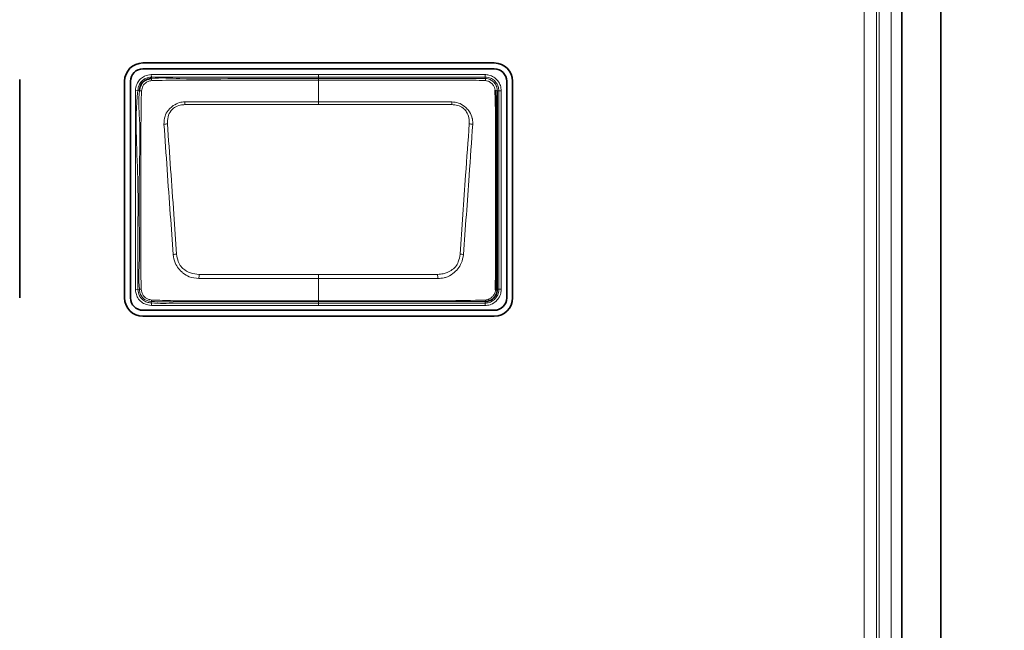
# Model space of a CAD drawing. Header units: millimetres. Extents: x 0 to 1118, y 0 to 864.
# Tile 241 of 256: x 744 to 754, y 474 to 480. Entities that reach past the tile are written whole.
import ezdxf

# ---------------------------------------------------------------- set-up
doc = ezdxf.new("R2010")
doc.units = ezdxf.units.MM
doc.layers.add('ALPHAREV', color=7, linetype='Continuous', lineweight=25)
doc.styles.add('SLDTEXTSTYLE0', font='TXT', dxfattribs={"width": 0.605})
doc.dimstyles.new('SLDDIMSTYLE3', dxfattribs={"dimtxt": 3.175, "dimasz": 4.572, "dimexe": 0, "dimexo": 0.0625, "dimgap": 0.79375, "dimtad": 0, "dimtih": 1, "dimtoh": 1, "dimdec": 0, "dimlfac": 4, "dimrnd": 1e-09, "dimzin": 12, "dimdsep": 46, "dimtxsty": 'SLDTEXTSTYLE0', "dimsah": 1, "dimcen": 0.09, "dimadec": 0, "dimazin": 3, "dimtfac": 1, "dimtofl": 0, "dimtmove": 0, "dimatfit": 3, "dimfxl": 1, "dimfrac": 2, "dimtolj": 1, "dimtzin": 12, "dimarcsym": 0})

# ---------------------------------------------------------------- blocks, each defined once
blk = doc.blocks.new('_D_14')
at = {"layer": 'ALPHAREV'}
for p, q in [((785.905, 483.074), (785.905, 401.703)), ((689.839, 418.163), (689.839, 401.703)), ((737.266, 408.176), (736.174, 408.176)), ((736.174, 408.176), (736.174, 403.303)), ((745.754, 408.176), (746.846, 408.176)), ((746.846, 408.176), (746.846, 403.303)), ((689.839, 403.303), (721.886, 403.303)), ((736.174, 403.303), (737.266, 403.303)), ((746.846, 403.303), (745.754, 403.303)), ((785.905, 403.303), (753.858, 403.303))]:
    blk.add_line(p, q, dxfattribs=at)
for points in [[(689.839, 403.303), (694.411, 402.541), (694.411, 404.065)], [(785.905, 403.303), (781.333, 404.065), (781.333, 402.541)]]:
    blk.add_solid(points, dxfattribs=at)
at = {"layer": 'ALPHAREV', "char_height": 3.175, "attachment_point": 1, "style": 'SLDTEXTSTYLE0'}
for s, insert in [('384', (727.807, 407.396)), ('15.1', (737.266, 407.396)), ('FOOT TO COG', (722.612, 401.796))]:
    blk.add_mtext(s, dxfattribs=dict(at, insert=insert))

msp = doc.modelspace()

# ---------------------------------------------------------------- linework, layer by layer
at = {"color": 7, "linetype": 'Continuous', "lineweight": 35}
for p, q in [((752.7962, 457.9692), (752.7962, 513.2192)), ((753.1962, 457.9692), (753.1962, 513.2192)), ((748.6412, 479.6427), (745.0562, 479.6427)), ((745.0562, 479.5824), (748.6412, 479.5824)), ((743.8, 477.2464), (743.8, 479.4744)), ((744.8699, 479.4564), (744.8699, 477.2464)), ((744.9302, 477.2464), (744.9302, 479.4564)), ((748.7672, 479.4564), (748.7672, 477.2464)), ((748.8275, 477.2464), (748.8275, 479.4564)), ((748.5462, 477.2085), (748.5461, 477.2085)), ((748.6412, 477.1204), (745.0562, 477.1204)), ((745.0562, 477.0601), (748.6412, 477.0601))]:
    msp.add_line(p, q, dxfattribs=at)
at = {"color": 7, "linetype": 'Continuous', "lineweight": 18}
for p, q in [((752.5381, 510.5889), (752.5381, 460.5889)), ((752.565, 460.5889), (752.565, 510.5889)), ((752.6898, 510.5889), (752.6898, 460.5889)), ((752.4132, 460.6218), (752.4132, 510.556)), ((745.1416, 479.5244), (745.1444, 479.4995)), ((745.1444, 479.4995), (745.1461, 479.4843)), ((746.8462, 479.5246), (748.5462, 479.5246)), ((746.8462, 479.4843), (746.8462, 479.4996)), ((748.5462, 479.4996), (746.8462, 479.4996)), ((746.8462, 479.2458), (746.8462, 479.4683)), ((748.5462, 479.4996), (748.5462, 479.5246)), ((748.5462, 479.4844), (748.5462, 479.4996)), ((744.9808, 479.364), (745.0056, 479.3609)), ((745.0207, 479.359), (745.0056, 479.3609)), ((748.6869, 479.3589), (748.6716, 479.3589)), ((748.6869, 477.3339), (748.6869, 479.3589)), ((748.6869, 479.3589), (748.7119, 479.3589)), ((748.7119, 479.3589), (748.7119, 477.3339)), ((746.8462, 479.2178), (745.4861, 479.2178)), ((748.2063, 479.2178), (746.8462, 479.2178)), ((746.8462, 477.4865), (746.8462, 477.4434)), ((746.8462, 477.2173), (746.8462, 477.4434)), ((744.9807, 477.3293), (745.0056, 477.3321)), ((745.0056, 477.3321), (745.0208, 477.3339)), ((748.6716, 477.3339), (748.6869, 477.3339)), ((748.6869, 477.3339), (748.7119, 477.3339)), ((745.143, 477.1699), (745.145, 477.1949)), ((745.1463, 477.2102), (745.145, 477.1949)), ((746.8462, 477.2173), (746.8462, 477.2087)), ((746.8462, 477.2087), (746.8462, 477.1932)), ((746.8462, 477.1932), (748.5461, 477.1932)), ((746.8462, 477.1682), (746.8462, 477.1932)), ((748.5461, 477.1682), (746.8462, 477.1682)), ((748.5461, 477.1932), (748.5461, 477.2085)), ((748.5461, 477.1932), (748.5461, 477.1682))]:
    msp.add_line(p, q, dxfattribs=at)
at = {"color": 7, "linetype": 'Continuous', "lineweight": 18, "flags": 128}
for points in [[(746.8462, 479.4996), (746.7962, 479.4996), (746.5962, 479.4996), (746.1962, 479.4996), (745.7032, 479.4996), (745.1444, 479.4995)], [(746.8462, 479.4996), (746.8462, 479.5002), (746.8462, 479.5017), (746.8462, 479.504), (746.8462, 479.5071), (746.8462, 479.5109), (746.8462, 479.5152), (746.8462, 479.5198), (746.8462, 479.5246)], [(746.8462, 479.4843), (746.8462, 479.484), (746.8462, 479.4831), (746.8462, 479.4818), (746.8462, 479.48), (746.8462, 479.4777), (746.8462, 479.475), (746.8462, 479.4718), (746.8462, 479.4683)], [(746.8462, 479.2458), (747.1444, 479.2458), (748.2074, 479.2458)], [(746.8462, 479.2458), (746.8462, 479.2428), (746.8462, 479.2397), (746.8462, 479.2363), (746.8462, 479.2328), (746.8462, 479.2292), (746.8462, 479.2255), (746.8462, 479.2217), (746.8462, 479.2178)], [(746.8462, 477.4434), (746.5479, 477.4434), (745.6283, 477.4435)], [(745.6296, 477.4865), (746.6825, 477.4865), (746.8462, 477.4865)], [(746.8462, 477.4865), (747.0099, 477.4865), (748.0627, 477.4865)], [(748.0641, 477.4435), (747.0099, 477.4434), (746.8462, 477.4434)]]:
    msp.add_lwpolyline(points, dxfattribs=at)
at = {"color": 7, "linetype": 'Continuous', "lineweight": 35}
for centre, radius, start, end in [((745.0562, 479.4564), 0.1863, 90, 180), ((745.0562, 479.4564), 0.126, 90, 180), ((748.6412, 479.4564), 0.1863, 360, 90), ((748.6412, 479.4564), 0.126, 360, 90), ((745.0562, 477.2464), 0.1863, 180, 270), ((745.0562, 477.2464), 0.126, 180, 270), ((748.6412, 477.2464), 0.1863, 270, 360), ((748.6412, 477.2464), 0.126, 270, 360), ((748.6551, 477.3566), 0.028, 266.51023, 305.92299)]:
    msp.add_arc(centre, radius, start, end, dxfattribs=at)
at = {"color": 7, "linetype": 'Continuous', "lineweight": 18}
for centre, radius, start, end in [((745.2408, 479.4773), 0.095, 175.75252, 188.15287), ((748.5178, 479.4655), 0.0341, 355.96569, 33.64705), ((745.0226, 479.2302), 0.1288, 81.47129, 90.81507), ((748.6524, 479.3288), 0.0357, 57.52032, 94.07551), ((737.8724, 478.9168), 7.6196, 2.26392, 2.47463), ((755.8199, 478.9168), 7.6196, 177.52537, 177.73608), ((745.3192, 478.6754), 0.3458, 92.07277, 97.89349), ((748.3732, 478.6754), 0.3458, 82.10683, 87.92755), ((745.4917, 476.8358), 0.8622, 96.06918, 98.42952), ((748.2007, 476.8358), 0.8622, 81.5706, 83.93095), ((775.1755, 476.5185), 29.5617, 178.12352, 178.20698), ((718.5168, 476.5185), 29.5617, 1.79302, 1.87648), ((745.0227, 477.4523), 0.1185, 269.06659, 277.55314), ((745.1927, 477.2193), 0.0474, 173.39747, 191.06133), ((748.5293, 477.2224), 0.0218, 320.39336, 2.68132)]:
    msp.add_arc(centre, radius, start, end, dxfattribs=at)
for points, knots in [([(744.9808, 479.364), (744.9814, 479.3688), (744.9849, 479.3945), (744.996, 479.4369), (745.0295, 479.4817), (745.0783, 479.514), (745.1184, 479.5206), (745.1416, 479.5244)], [0, 0, 0, 0, 0.0581416, 0.312481, 0.5164308, 0.720004, 1, 1, 1, 1]), ([(745.1444, 479.4995), (745.1444, 479.4995), (745.1238, 479.4972), (745.0889, 479.4905), (745.0471, 479.4633), (745.0185, 479.425), (745.0093, 479.3883), (745.0062, 479.3654), (745.0056, 479.3609)], [0, 0, 0, 0, 0.0000695, 0.2875371, 0.4839386, 0.6790617, 0.9368574, 1, 1, 1, 1]), ([(745.1468, 479.4638), (745.14, 479.4625), (745.1213, 479.4589), (745.0949, 479.4486), (745.0711, 479.43), (745.0508, 479.4007), (745.0453, 479.3747), (745.0417, 479.3576)], [0, 0, 0, 0, 0.1274956, 0.3530354, 0.5158655, 0.6796876, 1, 1, 1, 1]), ([(745.1416, 479.5244), (745.3288, 479.5245), (745.7031, 479.5247), (746.2713, 479.5246), (746.6523, 479.5246), (746.8462, 479.5246)], [0, 0, 0, 0, 0.3294358, 0.6588715, 1, 1, 1, 1]), ([(745.1461, 479.4843), (745.1461, 479.4843), (745.241, 479.495), (745.5246, 479.4725), (745.9927, 479.4883), (746.4641, 479.4838), (746.7484, 479.4842), (746.8462, 479.4843)], [0, 0, 0, 0, 0.00000882, 0.16861913, 0.49829195, 0.82743606, 1, 1, 1, 1]), ([(746.8462, 479.4683), (746.7468, 479.4683), (746.4624, 479.4684), (745.9914, 479.468), (745.5243, 479.4692), (745.2422, 479.4652), (745.1468, 479.4638)], [0, 0, 0, 0, 0.17550018, 0.50191839, 0.83162645, 1, 1, 1, 1]), ([(746.8462, 479.4843), (747.0327, 479.4843), (747.4058, 479.4843), (747.8505, 479.4843), (748.19, 479.4843), (748.3832, 479.4843), (748.5058, 479.4843), (748.5462, 479.4844), (748.5462, 479.4844)], [0, 0, 0, 0, 0.3291479, 0.6582957, 0.7848972, 0.9280251, 0.9999912, 1, 1, 1, 1]), ([(748.5518, 479.4631), (748.5088, 479.4648), (748.3851, 479.4697), (748.1802, 479.4679), (747.8563, 479.4686), (747.451, 479.4682), (747.0873, 479.4683), (746.8857, 479.4683), (746.8462, 479.4683)], [0, 0, 0, 0, 0.0757391, 0.2176957, 0.3602525, 0.6454111, 0.930556, 1, 1, 1, 1]), ([(748.5462, 479.5246), (748.5592, 479.5237), (748.5909, 479.5215), (748.6379, 479.5005), (748.6794, 479.4624), (748.7068, 479.4131), (748.7102, 479.3767), (748.7119, 479.3589)], [0, 0, 0, 0, 0.1511123, 0.3656171, 0.5802578, 0.7952178, 1, 1, 1, 1]), ([(748.6869, 479.3589), (748.6869, 479.3589), (748.6869, 479.374), (748.6819, 479.405), (748.6595, 479.4468), (748.624, 479.4792), (748.5841, 479.497), (748.5573, 479.4989), (748.5462, 479.4996)], [0, 0, 0, 0, 0.0000682, 0.2048277, 0.4197812, 0.6343927, 0.8488643, 1, 1, 1, 1]), ([(748.5462, 479.4844), (748.5462, 479.4844), (748.5566, 479.4844), (748.5812, 479.4813), (748.617, 479.4654), (748.6478, 479.4364), (748.6672, 479.3995), (748.6716, 479.3724), (748.6716, 479.3589), (748.6716, 479.3589)], [0, 0, 0, 0, 0.0000764, 0.1599052, 0.3740615, 0.5880926, 0.7940929, 0.9999236, 1, 1, 1, 1]), ([(748.6499, 479.3644), (748.6483, 479.3739), (748.6449, 479.394), (748.6278, 479.4214), (748.6039, 479.4443), (748.5774, 479.4591), (748.5591, 479.462), (748.5518, 479.4631)], [0, 0, 0, 0, 0.1909092, 0.4066689, 0.631062, 0.8515306, 1, 1, 1, 1]), ([(744.9807, 477.3293), (744.9807, 477.5293), (744.9807, 477.8878), (744.9803, 478.4062), (744.9807, 478.8845), (744.9807, 479.2042), (744.9808, 479.364)], [0, 0, 0, 0, 0.2948168, 0.5286366, 0.7643183, 1, 1, 1, 1]), ([(745.0056, 479.3609), (745.0056, 479.3609), (744.9856, 479.2031), (744.9868, 478.8827), (745.0103, 478.4063), (745.0041, 477.8887), (745.005, 477.5312), (745.0056, 477.3321)], [0, 0, 0, 0, 0.0000074, 0.2351953, 0.4713157, 0.7057489, 1, 1, 1, 1]), ([(745.0208, 477.3339), (745.0208, 477.3339), (745.0095, 477.4339), (745.026, 477.6349), (745.0187, 478.0325), (745.0164, 478.5132), (745.0345, 478.9873), (745.0089, 479.2656), (745.0207, 479.359), (745.0207, 479.359)], [0, 0, 0, 0, 0.0000074, 0.1491916, 0.296265, 0.5898432, 0.8605064, 0.9999926, 1, 1, 1, 1]), ([(745.0417, 479.3576), (745.0403, 479.2639), (745.0361, 478.9876), (745.0346, 478.513), (745.0355, 478.0328), (745.0351, 477.635), (745.0372, 477.4353), (745.0383, 477.3349)], [0, 0, 0, 0, 0.1388878, 0.409935, 0.7038733, 0.8510454, 1, 1, 1, 1]), ([(745.2717, 479.0179), (745.2728, 479.0455), (745.2749, 479.0954), (745.3035, 479.1448), (745.3336, 479.1802), (745.3696, 479.2127), (745.4247, 479.2411), (745.4668, 479.2444), (745.4849, 479.2458)], [0, 0, 0, 0, 0.236036, 0.4261787, 0.4777369, 0.6372506, 0.844602, 1, 1, 1, 1]), ([(745.4861, 479.2178), (745.4698, 479.2165), (745.4326, 479.2137), (745.382, 479.1939), (745.3356, 479.1532), (745.3086, 479.0929), (745.3073, 479.0449), (745.3066, 479.021)], [0, 0, 0, 0, 0.1606485, 0.3690054, 0.5241269, 0.7628736, 1, 1, 1, 1]), ([(745.4849, 479.2458), (745.5347, 479.2456), (745.6838, 479.2452), (745.9324, 479.2462), (746.2338, 479.2457), (746.5384, 479.2458), (746.7436, 479.2458), (746.8462, 479.2458)], [0, 0, 0, 0, 0.1096449, 0.328736, 0.5478272, 0.7739136, 1, 1, 1, 1]), ([(748.3857, 479.021), (748.3858, 479.0361), (748.3861, 479.0742), (748.37, 479.1251), (748.3454, 479.1631), (748.3131, 479.1909), (748.2679, 479.2123), (748.2268, 479.216), (748.2063, 479.2178)], [0, 0, 0, 0, 0.1500389, 0.377629, 0.518715, 0.5938193, 0.7977012, 1, 1, 1, 1]), ([(748.2074, 479.2458), (748.2304, 479.2436), (748.2771, 479.2391), (748.3255, 479.2094), (748.362, 479.1768), (748.3943, 479.1388), (748.4122, 479.098), (748.4208, 479.0551), (748.4207, 479.0351), (748.4207, 479.0179)], [0, 0, 0, 0, 0.1969532, 0.4004738, 0.4775245, 0.621985, 0.8271033, 0.8521966, 1, 1, 1, 1]), ([(745.3653, 477.6888), (745.3556, 477.8246), (745.3351, 478.1142), (745.3037, 478.5574), (745.2823, 478.8643), (745.2717, 479.0179)], [0, 0, 0, 0, 0.3060488, 0.6525293, 1, 1, 1, 1]), ([(745.3066, 479.021), (745.3176, 478.8676), (745.3396, 478.561), (745.3709, 478.1182), (745.3911, 477.8287), (745.4005, 477.6932)], [0, 0, 0, 0, 0.3473043, 0.694424, 1, 1, 1, 1]), ([(748.2918, 477.6932), (748.3012, 477.8276), (748.3199, 478.0963), (748.3511, 478.5391), (748.3732, 478.8469), (748.3857, 479.021)], [0, 0, 0, 0, 0.30297408, 0.60582506, 1, 1, 1, 1]), ([(748.4207, 479.0179), (748.4085, 478.8436), (748.387, 478.5356), (748.3557, 478.0923), (748.3366, 477.8234), (748.3271, 477.6888)], [0, 0, 0, 0, 0.394267, 0.6965516, 1, 1, 1, 1]), ([(745.6283, 477.4435), (745.5942, 477.4472), (745.5366, 477.4534), (745.4773, 477.4896), (745.4427, 477.5201), (745.4141, 477.5544), (745.3793, 477.6083), (745.3704, 477.6595), (745.3653, 477.6888)], [0, 0, 0, 0, 0.2569935, 0.4357527, 0.5183389, 0.6080514, 0.775867, 1, 1, 1, 1]), ([(745.4005, 477.6932), (745.4046, 477.667), (745.4116, 477.6221), (745.4381, 477.5725), (745.4789, 477.5308), (745.5409, 477.4956), (745.6001, 477.4895), (745.6296, 477.4865)], [0, 0, 0, 0, 0.2314652, 0.3974126, 0.481538, 0.7415698, 1, 1, 1, 1]), ([(748.0627, 477.4865), (748.0821, 477.4879), (748.1303, 477.4912), (748.194, 477.5186), (748.2479, 477.5613), (748.2804, 477.6205), (748.2876, 477.6665), (748.2918, 477.6932)], [0, 0, 0, 0, 0.1694257, 0.4225313, 0.5936441, 0.7635746, 1, 1, 1, 1]), ([(748.3271, 477.6888), (748.3217, 477.6589), (748.3124, 477.6065), (748.2704, 477.542), (748.2178, 477.4883), (748.1661, 477.4619), (748.1127, 477.447), (748.086, 477.4451), (748.0641, 477.4435)], [0, 0, 0, 0, 0.2290459, 0.4012066, 0.5780377, 0.7973627, 0.8335701, 1, 1, 1, 1]), ([(745.143, 477.1699), (745.1197, 477.1728), (745.0784, 477.1778), (745.0292, 477.2127), (744.9974, 477.2544), (744.985, 477.296), (744.9818, 477.3206), (744.9807, 477.3293)], [0, 0, 0, 0, 0.2766256, 0.4894494, 0.7024718, 0.8942548, 1, 1, 1, 1]), ([(745.0056, 477.3321), (745.0056, 477.3321), (745.008, 477.3104), (745.0148, 477.2728), (745.0469, 477.231), (745.0842, 477.2047), (745.1193, 477.1973), (745.1396, 477.1954), (745.145, 477.1949)], [0, 0, 0, 0, 0.00006942, 0.30409449, 0.51182445, 0.7159775, 0.92484492, 1, 1, 1, 1]), ([(745.1463, 477.2102), (745.1463, 477.2102), (745.1335, 477.2112), (745.1082, 477.2141), (745.0714, 477.2298), (745.0414, 477.2599), (745.0256, 477.2974), (745.022, 477.3229), (745.0208, 477.3339), (745.0208, 477.3339)], [0, 0, 0, 0, 0.0000768, 0.1973332, 0.3879828, 0.6047465, 0.8311097, 0.9999232, 1, 1, 1, 1]), ([(745.0383, 477.3349), (745.0401, 477.3245), (745.0439, 477.3025), (745.0586, 477.2718), (745.0815, 477.2481), (745.1111, 477.2314), (745.1331, 477.2271), (745.1457, 477.2247)], [0, 0, 0, 0, 0.189123, 0.39968, 0.5988293, 0.7719569, 1, 1, 1, 1]), ([(748.5461, 477.1932), (748.5612, 477.1946), (748.5921, 477.1975), (748.634, 477.2207), (748.6664, 477.256), (748.6842, 477.2959), (748.6861, 477.3228), (748.6869, 477.3339)], [0, 0, 0, 0, 0.2046745, 0.4198422, 0.6343902, 0.848799, 1, 1, 1, 1]), ([(748.7119, 477.3339), (748.711, 477.3208), (748.7087, 477.2892), (748.6878, 477.2421), (748.6496, 477.2006), (748.6003, 477.1733), (748.5639, 477.1699), (748.5461, 477.1682)], [0, 0, 0, 0, 0.1511841, 0.3656354, 0.5802218, 0.7954055, 1, 1, 1, 1]), ([(748.5511, 477.2234), (748.5613, 477.2255), (748.5836, 477.2299), (748.6118, 477.2494), (748.6353, 477.2749), (748.6498, 477.3021), (748.6524, 477.3211), (748.6534, 477.3286)], [0, 0, 0, 0, 0.1974641, 0.4278931, 0.636791, 0.8556238, 1, 1, 1, 1]), ([(746.8462, 477.1682), (746.8295, 477.1682), (746.7462, 477.1682), (746.3962, 477.1683), (746.0066, 477.1678), (745.603, 477.1685), (745.3853, 477.1665), (745.2238, 477.1688), (745.143, 477.1699)], [0, 0, 0, 0, 0.0293566, 0.1467828, 0.6164876, 0.7155925, 0.8576233, 1, 1, 1, 1]), ([(745.145, 477.1949), (745.145, 477.1949), (745.2248, 477.1883), (745.386, 477.194), (745.7078, 477.1928), (746.0724, 477.1933), (746.4787, 477.1932), (746.7237, 477.1932), (746.8462, 477.1932)], [0, 0, 0, 0, 0.0000088, 0.1411003, 0.2836021, 0.5679278, 0.7839637, 1, 1, 1, 1]), ([(745.1457, 477.2247), (745.2193, 477.222), (745.4361, 477.2139), (745.7966, 477.2184), (746.2268, 477.217), (746.5767, 477.2173), (746.7832, 477.2173), (746.8462, 477.2173)], [0, 0, 0, 0, 0.12988226, 0.3827491, 0.6357973, 0.88884574, 1, 1, 1, 1]), ([(746.8462, 477.2087), (746.6588, 477.2087), (746.284, 477.2088), (745.7907, 477.2081), (745.4118, 477.2097), (745.2195, 477.2043), (745.1463, 477.2102), (745.1463, 477.2102)], [0, 0, 0, 0, 0.3307416, 0.6614832, 0.8701677, 0.9999912, 1, 1, 1, 1]), ([(746.8462, 477.2173), (746.8795, 477.2173), (747.0462, 477.2173), (747.4795, 477.2178), (748.0145, 477.2141), (748.4161, 477.2211), (748.5511, 477.2234)], [0, 0, 0, 0, 0.0586525, 0.2932626, 0.7624829, 1, 1, 1, 1]), ([(748.5461, 477.2085), (748.4124, 477.2086), (748.0134, 477.2087), (747.4467, 477.2087), (747.0138, 477.2087), (746.8462, 477.2087)], [0, 0, 0, 0, 0.23599649, 0.70416409, 1, 1, 1, 1])]:
    msp.add_open_spline(points, degree=3, knots=knots, dxfattribs=at)
at = {"color": 7, "linetype": 'Continuous', "lineweight": 35}
for points, knots in [([(745.0207, 479.359), (745.0207, 479.359), (745.0231, 479.3779), (745.0286, 479.4095), (745.0527, 479.447), (745.0846, 479.4708), (745.1176, 479.4805), (745.1389, 479.4835), (745.1461, 479.4843), (745.1461, 479.4843)], [0, 0, 0, 0, 0.0000766, 0.29214497, 0.48132885, 0.66850136, 0.88929182, 0.9999234, 1, 1, 1, 1]), ([(748.6534, 477.3286), (748.6549, 477.4354), (748.6577, 477.6474), (748.6569, 478.0699), (748.6574, 478.4872), (748.6567, 478.8501), (748.6561, 479.053), (748.6553, 479.2076), (748.6517, 479.3111), (748.6499, 479.3644)], [0, 0, 0, 0, 0.157294, 0.3124744, 0.6224681, 0.7721952, 0.8473553, 0.921427, 1, 1, 1, 1]), ([(748.6716, 479.3589), (748.6716, 479.3589), (748.6715, 479.3083), (748.6715, 479.2058), (748.6716, 479.0533), (748.6715, 478.8499), (748.6715, 478.4872), (748.6715, 478.0698), (748.6716, 477.6499), (748.6713, 477.4381), (748.6716, 477.3339), (748.6716, 477.3339)], [0, 0, 0, 0, 0.0000074, 0.0756861, 0.1509896, 0.226275, 0.3768447, 0.6884186, 0.8442083, 0.9999926, 1, 1, 1, 1]), ([(748.6716, 477.3339), (748.6716, 477.3339), (748.6716, 477.3234), (748.6685, 477.2989), (748.6526, 477.2633), (748.6238, 477.2325), (748.587, 477.213), (748.5597, 477.2085), (748.5462, 477.2085), (748.5462, 477.2085)], [0, 0, 0, 0, 0.00007644, 0.16206551, 0.37215239, 0.58597298, 0.79310858, 0.99992368, 1, 1, 1, 1])]:
    msp.add_open_spline(points, degree=3, knots=knots, dxfattribs=at)

# ---------------------------------------------------------------- dimensions: what is measured, and where the dimension line sits
at = {"layer": 'ALPHAREV'}
dim = msp.add_linear_dim(base=(689.8387, 403.3032), p1=(785.9052, 484.6739), p2=(689.8387, 419.7634), text='<>\\PFOOT TO COG', dimstyle='SLDDIMSTYLE3', dxfattribs=at)
dim.commit()
dim.dimension.update_dxf_attribs({"geometry": '_D_14', "text_midpoint": (737.8719, 403.3032), "dimtype": 160})

doc.saveas('drawing.dxf')
